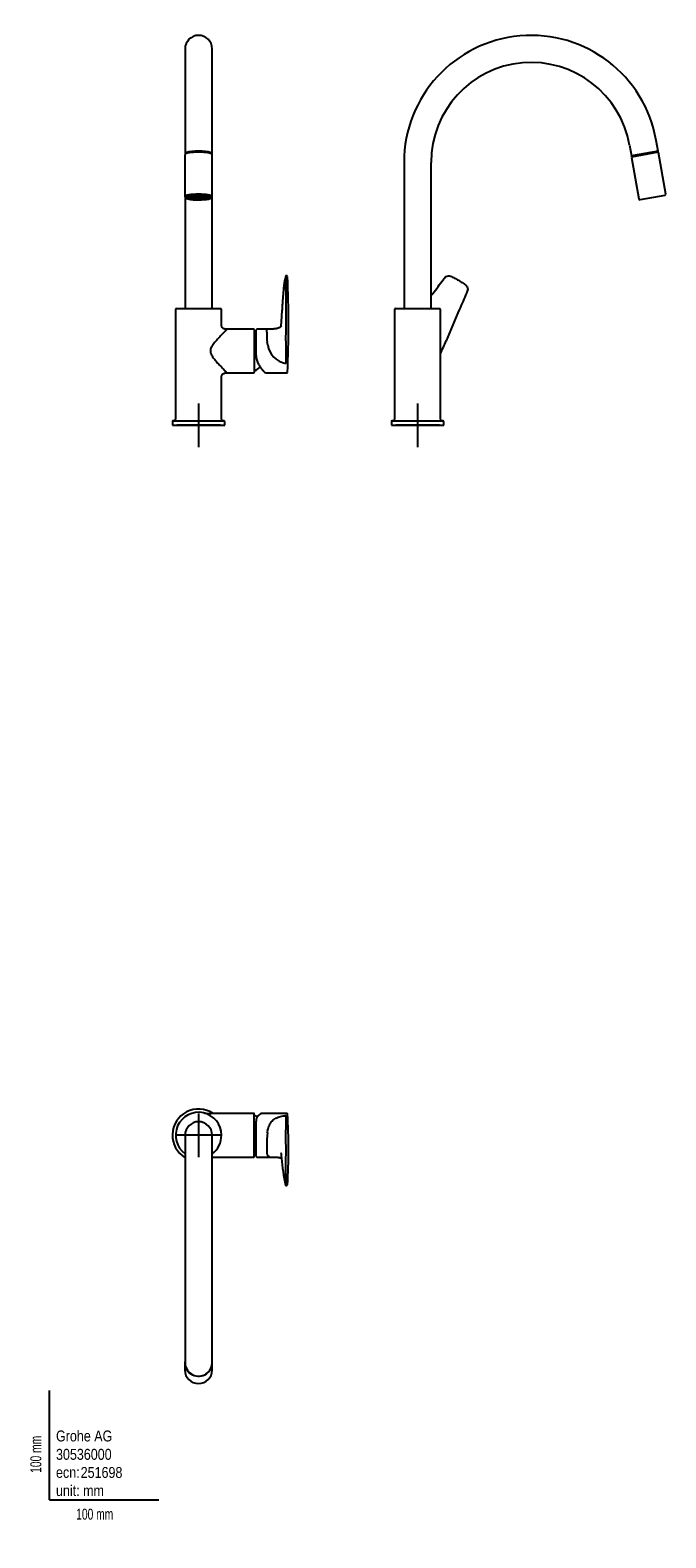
# Model space of a CAD drawing. Header units: millimetres. Extents: x -18 to 565, y -35 to 1346.
import ezdxf

# ---------------------------------------------------------------- set-up
doc = ezdxf.new("R2010")
doc.units = ezdxf.units.MM
for name, color, linetype in [('Default', 7, 'Continuous'), ('DV1_Default', 7, 'Continuous'), ('DV2_Default', 7, 'Continuous'), ('DV3_Default', 7, 'Continuous')]:
    doc.layers.add(name, color=color, linetype=linetype)

# ---------------------------------------------------------------- blocks, each defined once
blk = doc.blocks.new('SE')
at = {"layer": 'DV1_Default', "color": 7}
for p, q in [((124.1, 1328.7), (124.1, 1242.7)), ((148.9, 1242.7), (148.9, 1328.7)), ((124.1, 1242.7), (124.1, 1232.9)), ((148.9, 1232.9), (148.9, 1242.7)), ((124, 1231.6), (124, 1193.5)), ((124.1, 1232.9), (124.1, 1231.9)), ((148.9, 1232), (148.9, 1232.9)), ((149, 1193.5), (149, 1231.6)), ((124.1, 1193), (124.1, 1091.1)), ((127.5, 1193.2), (127.5, 1192.6)), ((130.3, 1192.8), (128, 1192.8)), ((130.3, 1192.8), (128, 1192.8)), ((128.3, 1192.4), (128.3, 1192.8)), ((130.3, 1192.5), (128.3, 1192.4)), ((130.3, 1192.5), (128.3, 1192.4)), ((130.4, 1193.1), (128.4, 1193.1)), ((130.5, 1193.1), (128.5, 1193.2)), ((129.1, 1192.1), (129.1, 1192.4)), ((130.6, 1192.2), (129.1, 1192.1)), ((130.7, 1192.2), (129.2, 1192)), ((131, 1193.3), (129.5, 1193.5)), ((131.1, 1193.3), (129.6, 1193.5)), ((130.3, 1192.8), (130.3, 1193.1)), ((130.3, 1192.8), (130.3, 1192.6)), ((130.4, 1191.8), (130.4, 1192.2)), ((131.5, 1191.9), (130.4, 1191.8)), ((130.5, 1193.1), (130.5, 1193.4)), ((131.6, 1191.9), (130.6, 1191.7)), ((132, 1193.5), (130.9, 1193.7)), ((132.2, 1193.6), (131, 1193.8)), ((131.1, 1193.3), (131.1, 1193.7)), ((133.8, 1192.8), (131.3, 1192.8)), ((133.8, 1192.8), (131.4, 1192.8)), ((131.9, 1192.8), (131.9, 1192.4)), ((133.8, 1192.5), (131.9, 1192.4)), ((133.8, 1192.5), (132.1, 1192.3)), ((132.2, 1193.6), (132.2, 1193.9)), ((132.2, 1191.5), (132.2, 1191.8)), ((132.8, 1191.7), (132.2, 1191.5)), ((133, 1191.7), (132.3, 1191.5)), ((134, 1193), (132.4, 1193.2)), ((133.3, 1193.7), (132.6, 1193.9)), ((134.2, 1193.1), (132.7, 1193.2)), ((133.5, 1193.7), (132.8, 1194)), ((133.5, 1193.7), (133.5, 1194)), ((133.7, 1192.5), (133.7, 1192)), ((134.5, 1192.3), (133.7, 1192)), ((133.8, 1193), (133.8, 1192.8)), ((133.8, 1192.8), (133.8, 1192.6)), ((134.8, 1192.2), (134, 1192)), ((134.2, 1193.4), (134.2, 1193.1)), ((135, 1193.2), (134.2, 1193.4)), ((134.2, 1191.4), (134.2, 1191.6)), ((134.5, 1191.6), (134.2, 1191.4)), ((134.8, 1193.8), (134.4, 1194.1)), ((134.7, 1191.6), (134.4, 1191.4)), ((135, 1193.8), (134.6, 1194.1)), ((135.3, 1193.2), (134.6, 1193.4)), ((135, 1193.8), (135, 1194.1)), ((135.3, 1193.5), (135.3, 1193.2)), ((136, 1193), (136, 1192.8)), ((136.3, 1193.3), (136.3, 1193.5)), ((136.3, 1192.1), (136.3, 1191.9)), ((136.4, 1193.9), (136.4, 1194.1)), ((136.4, 1191.5), (136.4, 1191.3)), ((136.6, 1193.9), (136.6, 1194.1)), ((136.6, 1191.5), (136.6, 1191.3)), ((136.7, 1193.3), (136.7, 1193.5)), ((136.7, 1192.1), (136.7, 1191.9)), ((137, 1192.8), (137, 1193)), ((137.4, 1192.7), (137, 1192.8)), ((137.8, 1192.7), (137.1, 1193)), ((137.7, 1193.5), (137.7, 1193.2)), ((137.7, 1193.2), (138.5, 1193.4)), ((137.8, 1192.9), (137.8, 1192.7)), ((138, 1193.8), (138.4, 1194.1)), ((138, 1193.8), (138, 1194.1)), ((138, 1193.2), (138.8, 1193.4)), ((138.2, 1193.8), (138.6, 1194.1)), ((138.2, 1192.2), (139, 1192)), ((138.3, 1191.6), (138.6, 1191.4)), ((138.5, 1192.3), (139.3, 1192)), ((138.5, 1191.6), (138.8, 1191.4)), ((138.8, 1193.4), (138.8, 1193.1)), ((138.8, 1193.1), (140.4, 1193.2)), ((138.8, 1191.4), (138.8, 1191.6)), ((139, 1193), (140.6, 1193.2)), ((139.2, 1192.5), (141, 1192.3)), ((139.2, 1192.5), (141.1, 1192.4)), ((139.3, 1193), (139.3, 1192.8)), ((139.3, 1192.8), (141.7, 1192.8)), ((139.3, 1192.8), (141.6, 1192.8)), ((139.3, 1192.6), (139.3, 1192.8)), ((139.3, 1192.5), (139.3, 1192)), ((139.5, 1193.7), (140.3, 1194)), ((139.5, 1193.7), (139.5, 1194)), ((139.7, 1193.7), (140.4, 1193.9)), ((140, 1191.7), (140.7, 1191.5)), ((140.2, 1191.7), (140.8, 1191.5)), ((140.8, 1191.5), (140.8, 1191.8)), ((140.9, 1193.6), (140.9, 1193.9)), ((140.9, 1193.6), (142, 1193.8)), ((141, 1193.5), (142.1, 1193.7)), ((141.1, 1192.8), (141.1, 1192.4)), ((141.4, 1191.9), (142.4, 1191.7)), ((141.5, 1191.9), (142.6, 1191.8)), ((141.9, 1193.3), (141.9, 1193.7)), ((141.9, 1193.3), (143.4, 1193.5)), ((142, 1193.3), (143.6, 1193.5)), ((142.3, 1192.2), (143.8, 1192)), ((142.4, 1192.2), (143.9, 1192.1)), ((142.5, 1193.1), (142.5, 1193.4)), ((142.5, 1193.1), (144.5, 1193.2)), ((142.6, 1193.1), (144.6, 1193.1)), ((142.6, 1191.8), (142.6, 1192.2)), ((142.7, 1192.5), (144.7, 1192.4)), ((142.7, 1192.5), (144.7, 1192.4)), ((142.8, 1192.8), (142.8, 1193.1)), ((142.8, 1192.8), (145, 1192.8)), ((142.8, 1192.8), (145, 1192.8)), ((142.8, 1192.6), (142.8, 1192.8)), ((143.9, 1192.1), (143.9, 1192.4)), ((144.7, 1192.4), (144.7, 1192.8)), ((145.5, 1192.6), (145.5, 1193.2)), ((148.9, 1091.1), (148.9, 1193)), ((217.3, 1120.9), (216.6, 1120.9)), ((217.9, 1120.3), (217.9, 1120.4)), ((116.2, 1091), (156.8, 1091)), ((124.1, 1091.1), (148.9, 1091.1)), ((124.3, 1091.1), (124.3, 1091)), ((148.8, 1091), (148.8, 1091.1)), ((115.5, 1090.3), (115.5, 989.5)), ((157.5, 1077), (157.5, 1090.3)), ((186.8, 1072), (162.4, 1072)), ((187.5, 1071.3), (187.5, 1032.7)), ((189.4, 1047.8), (189.4, 1071.3)), ((199.2, 1071.9), (190, 1071.9)), ((216.4, 1043.9), (216.4, 1040.7)), ((216.4, 1043.9), (216.4, 1043.9)), ((157.5, 989.5), (157.5, 1027.1)), ((162.4, 1032), (186.8, 1032)), ((198.9, 1031.9), (216.4, 1031.9)), ((216.4, 1031.9), (217.3, 1031.9)), ((136.5, 1004), (136.5, 964)), ((112.5, 987.3), (112.5, 984)), ((112.5, 984), (160.5, 984)), ((113.2, 988), (159.8, 988)), ((114, 988), (113.2, 988)), ((156.5, 984), (116.5, 984)), ((159.8, 988), (159, 988)), ((160.5, 984), (160.5, 987.3))]:
    blk.add_line(p, q, dxfattribs=at)
for centre, radius, start, end in [((136.5, 1328.7), 12.4, 0, 180), ((124.9, 1231.5), 0.876, 151.0286, 176.666), ((128.3, 1192.8), 0.257, 176.1239, 183.8761), ((130.4, 1192.8), 0.189, 174.7349, 180), ((136.5, 1177.5), 15.8, 89.3656, 90.6344), ((136.5, 1222.1), 30.2, 269.6682, 270.3318), ((136.5, 1157.9), 36, 89.8408, 90.1592), ((136.5, 1240.3), 48.9, 269.8829, 270.1171), ((142.6, 1192.8), 0.189, 0, 5.2651), ((144.8, 1192.8), 0.257, 356.1239, 3.8761), ((216.6, 1120.6), 0.302, 89.9949, 167.8137), ((217.3, 1120.3), 0.59, 16.1528, 90.3701), ((-753.3, 1076.3), 972.2, 357.4164, 2.5898), ((-1849.9, 1087.9), 2066.6, 359.266, 0.8024), ((116.2, 1090.3), 0.7, 90, 180), ((156.8, 1090.3), 0.7, 0, 90), ((186.8, 1071.3), 0.7, 0, 90), ((187.7, 1070), 0.2, 64.1581, 161.6994), ((179, 1052), 20.2, 59.1086, 64.1581), ((190, 1071.3), 0.6, 90, 180), ((268.3, 1068.1), 69.4, 179.0719, 186.8892), ((189.5, 1056.9), 10.4, 3.4726, 16.0648), ((219.8, 1060.6), 20.2, 188.6805, 260.1766), ((179, 1052), 20.2, 295.8419, 313.6844), ((204.3, 1047.4), 15, 178.0968, 210.4283), ((186.8, 1032.7), 0.7, 270, 0), ((187.7, 1034), 0.2, 198.3006, 295.8419), ((217.2, 1032.5), 0.644, 273.7272, 357.4172), ((113.2, 987.3), 0.7, 90.5, 180), ((114, 989.5), 1.5, 270.5, 0), ((159, 989.5), 1.5, 180, 269.5), ((159.8, 987.3), 0.7, 0, 89.5)]:
    blk.add_arc(centre, radius, start, end, dxfattribs=at)
for centre, major_axis, start_param, end_param in [((136.5, 1232.9), (12.4, 0), 0, 3.141593), ((136.5, 1231.9), (12.4, 0), 0.039581, 3.105489), ((136.5, 1231.6), (12.5, 0), 0.010075, 0.046157), ((136.5, 1231.6), (12.5, 0), 0, 0.010075), ((136.5, 1193.5), (12.5, 0), 0, 3.140452), ((136.5, 1192.5), (11.5, 0), 2.462244, 4.356145), ((136.5, 1192.5), (9.9, 0), 2.836668, 3.514845), ((136.5, 1192.5), (9.9, 0), 0.309954, 2.836668), ((136.5, 1193), (9.4, 0), 3.160066, 3.440501), ((136.5, 1192.5), (9.9, 0), 3.514845, 5.761206), ((136.5, 1192.5), (11.5, 0), 0.829389, 2.462244), ((136.5, 1192.8), (-8.5, 0), 6.171271, 6.27142), ((136.5, 1192.8), (-8.5, 0), 0.011765, 0.250034), ((136.5, 1192.8), (-8.5, 0), 0.250034, 0.273564), ((136.5, 1192.8), (-8.5, 0), 0.273564, 0.511834), ((136.5, 1192.8), (-8.5, 0), 0.511834, 0.535364), ((136.5, 1192.8), (-8.5, 0), 0.535364, 0.773633), ((136.5, 1192.8), (-6.25, 0), -0.2778, -0.245799), ((136.5, 1192.8), (-8.5, 0), 0.773633, 0.797163), ((136.5, 1192.8), (-8.5, 0), 0.797163, 1.035433), ((136.5, 1192.8), (-6.25, 0), -0.539599, -0.507598), ((136.5, 1192.8), (-5.25, 0), 0.490259, 0.556938), ((136.5, 1192.8), (-6.25, 0), -0.801399, -0.769397), ((136.5, 1192.8), (-8.5, 0), 1.035433, 1.058963), ((136.5, 1192.8), (-8.5, 0), 1.058963, 1.297232), ((136.5, 1192.5), (11.5, 0), 4.356145, 5.148429), ((136.5, 1192.8), (-6.25, 0), -1.063198, -1.031197), ((136.5, 1192.8), (-5.25, 0), 1.013858, 1.080537), ((136.5, 1192.8), (2.75, 0), 3.077913, 3.141593), ((136.5, 1192.8), (-2.75, 0), -0.587278, -0.459919), ((136.5, 1192.8), (-8.5, 0), 1.297232, 1.320762), ((136.5, 1192.8), (-8.5, 0), 1.320762, 1.559031), ((136.5, 1192.8), (-6.25, 0), -1.324998, -1.292996), ((136.5, 1192.8), (-2.75, 0), -1.110877, -0.983518), ((136.5, 1192.8), (8.5, 0), 4.724154, 4.962423), ((136.5, 1193), (2.15, 0), -1.16374, -0.930655), ((136.5, 1192.8), (2.75, 0), 0.983518, 1.110877), ((136.5, 1192.8), (6.25, 0), 1.292996, 1.324998), ((136.5, 1192.8), (8.5, 0), -1.320762, -1.297232), ((136.5, 1192.8), (2.75, 0), 0.459919, 0.587278), ((136.5, 1192.8), (8.5, 0), -1.297232, -1.058963), ((136.5, 1192.8), (5.25, 0), -1.080537, -1.013858), ((136.5, 1192.8), (-2.75, 0), 3.141593, 3.205272), ((136.5, 1192.8), (6.25, 0), 1.031197, 1.063198), ((136.5, 1192.8), (8.5, 0), -1.058963, -1.035433), ((136.5, 1192.8), (8.5, 0), -1.035433, -0.797163), ((136.5, 1192.8), (6.25, 0), 0.769397, 0.801399), ((136.5, 1192.8), (5.25, 0), -0.556938, -0.490259), ((136.5, 1192.5), (11.5, 0), 5.148429, 6.283185), ((136.5, 1192.8), (6.25, 0), 0.507598, 0.539599), ((136.5, 1192.8), (8.5, 0), -0.797163, -0.773633), ((136.5, 1192.8), (6.25, 0), 0.245799, 0.2778), ((136.5, 1192.8), (8.5, 0), -0.773633, -0.535364), ((136.5, 1192.8), (8.5, 0), -0.535364, -0.511834), ((136.5, 1192.8), (8.5, 0), -0.511834, -0.273564), ((136.5, 1192.5), (11.5, 0), 0, 0.829389), ((136.5, 1192.8), (8.5, 0), 6.033151, 6.27142), ((136.5, 1192.8), (8.5, 0), -0.273564, -0.250034), ((136.5, 1192.8), (8.5, 0), 0.011765, 0.111914), ((136.5, 1192.5), (9.9, 0), 5.761206, 6.283185), ((136.5, 1193), (9.4, 0), 5.984277, 6.283185), ((136.5, 1192.5), (9.9, 0), 0, 0.309954)]:
    blk.add_ellipse(centre, major_axis=major_axis, ratio=0.173648, start_param=start_param, end_param=end_param, dxfattribs=at)
for centre, major_axis in [((136.5, 1192.6), (-9, 0)), ((136.5, 1192.6), (8.7, 0)), ((136.5, 1192.6), (-6.25, 0)), ((136.5, 1192.6), (5.25, 0)), ((136.5, 1192.6), (-2.75, 0)), ((136.5, 1192.6), (-2.15, 0)), ((136.5, 1192.8), (0.52, 0))]:
    blk.add_ellipse(centre, major_axis=major_axis, ratio=0.173648, dxfattribs=at)
for points, knots in [([(149, 1231.7), (149, 1231.7), (149, 1231.8), (149, 1231.9), (148.9, 1232)], [0, 0, 0, 0, 0.121018, 1, 1, 1, 1]), ([(124, 1193.5), (124, 1193.4), (124, 1193.2), (124.2, 1192.8), (124.4, 1192.4), (124.8, 1192.1), (125.3, 1191.9), (126, 1191.6), (126.8, 1191.4), (127.8, 1191.1), (128.9, 1191), (130.1, 1190.8), (131.3, 1190.7), (132, 1190.6), (132.4, 1190.6)], [0, 0, 0, 0, 0.032035, 0.089614, 0.147833, 0.214673, 0.300147, 0.41013, 0.519385, 0.622869, 0.723591, 0.822922, 0.921475, 1, 1, 1, 1]), ([(127.1, 1192.9), (127.1, 1192.9), (127.1, 1192.9), (127.1, 1193), (127.3, 1193), (127.3, 1193.1)], [0, 0, 0, 0, 0.044783, 0.62625, 1, 1, 1, 1]), ([(141.5, 1190.7), (141.8, 1190.7), (142.5, 1190.8), (143.5, 1190.9), (144.7, 1191), (145.7, 1191.2), (146.6, 1191.5), (147.3, 1191.7), (148, 1192), (148.4, 1192.3), (148.7, 1192.6), (149, 1193), (149, 1193.3), (149, 1193.5)], [0, 0, 0, 0, 0.067953, 0.172913, 0.278345, 0.384537, 0.492007, 0.601792, 0.716194, 0.810697, 0.879842, 0.942052, 1, 1, 1, 1]), ([(145.7, 1193.1), (145.7, 1193), (145.9, 1193), (145.9, 1192.9), (145.9, 1192.9), (145.9, 1192.9)], [0, 0, 0, 0, 0.325003, 0.839708, 1, 1, 1, 1]), ([(216.3, 1120.6), (216.2, 1120.2), (216, 1119.4), (215.7, 1118.3), (215.5, 1117.2), (215.2, 1116.1), (215, 1114.8), (214.8, 1113.3), (214.6, 1111.6), (214.4, 1110), (214.3, 1108.7), (214.2, 1107.4), (214.1, 1106.2), (214, 1104.8), (213.8, 1103.2), (213.7, 1101.1), (213.5, 1098.3), (213.3, 1095), (213, 1091.1), (212.7, 1086.7), (212.3, 1081.7), (212, 1077.5), (211.9, 1075.2), (211.8, 1074.6)], [0, 0, 0, 0, 0.027261, 0.05429, 0.076446, 0.101882, 0.122337, 0.154295, 0.190078, 0.219594, 0.245986, 0.271063, 0.297788, 0.326218, 0.35707, 0.405973, 0.46721, 0.541063, 0.627514, 0.726565, 0.838216, 0.962471, 1, 1, 1, 1]), ([(216.6, 1120.9), (216.6, 1120.9), (216.6, 1120.7), (216.6, 1120.3), (216.5, 1120), (216.5, 1119.4), (216.5, 1119.1), (216.5, 1118.2), (216.5, 1117.5), (216.5, 1116.8)], [0, 0, 0, 0, 0.186409, 0.186409, 0.389807, 0.389807, 0.593205, 0.593205, 1, 1, 1, 1]), ([(162.5, 1072), (162.5, 1072), (162.1, 1071.6), (160.4, 1069.8), (158, 1067.3), (155.7, 1064.9), (153.9, 1062.8), (152.5, 1061.3), (151.1, 1059.7), (149.8, 1058.1), (148.7, 1056.4), (147.8, 1054.9), (147.4, 1053.6), (147.3, 1052.7), (147.3, 1052), (147.3, 1051.3), (147.4, 1050.5), (147.7, 1049.5), (148.3, 1048.2), (149.4, 1046.6), (150.6, 1045), (152, 1043.4), (153.3, 1041.8), (155.2, 1039.7), (157.5, 1037.3), (159.8, 1034.8), (161.6, 1032.9), (162.2, 1032.3), (162.4, 1032.1)], [0, 0, 0, 0, 0.068878, 0.145015, 0.217635, 0.286768, 0.320531, 0.353384, 0.385447, 0.416656, 0.446561, 0.473568, 0.495443, 0.504089, 0.511662, 0.52668, 0.535697, 0.546334, 0.57154, 0.600282, 0.631073, 0.662846, 0.695203, 0.72819, 0.796672, 0.868, 0.933273, 1, 1, 1, 1]), ([(162.4, 1072), (161.7, 1072), (160.8, 1072), (159.6, 1072.4), (158.7, 1072.9), (158.1, 1073.7), (157.7, 1074.7), (157.5, 1075.8), (157.5, 1076.5), (157.5, 1077)], [0, 0, 0, 0, 0.231771, 0.352303, 0.470633, 0.590396, 0.720035, 0.858575, 1, 1, 1, 1]), ([(199, 1069.2), (199, 1069.4), (199, 1069.9), (199, 1070.4), (199, 1070.9), (199, 1071.2), (199, 1071.5), (199.1, 1071.8), (199.2, 1071.9), (199.2, 1071.9), (199.2, 1071.9)], [0, 0, 0, 0, 0.1421228, 0.2707017, 0.3857367, 0.4872284, 0.6152883, 0.7308481, 0.9743323, 1, 1, 1, 1]), ([(211.8, 1074.7), (211.8, 1074.6), (211.8, 1074.5), (211.9, 1074.4), (211.9, 1074.3), (211.8, 1074.2), (211.7, 1074.1), (211.4, 1073.9), (210.9, 1073.6), (210.3, 1073.3), (209.3, 1072.9), (208.3, 1072.6), (207.2, 1072.4), (206.2, 1072.3), (205.1, 1072.1), (203.6, 1072), (201.5, 1071.9), (200.1, 1071.9), (199.2, 1071.9)], [0, 0, 0, 0, 0.090104, 0.164995, 0.227918, 0.302436, 0.35038, 0.386535, 0.425063, 0.468734, 0.519255, 0.58347, 0.635849, 0.676643, 0.72383, 0.793876, 0.885783, 1, 1, 1, 1]), ([(216.5, 1061.4), (216.5, 1060.7), (216.5, 1060), (216.5, 1058.5), (216.5, 1057.8), (216.5, 1055.6), (216.5, 1054.1), (216.4, 1051.2), (216.4, 1049.7), (216.4, 1047.5), (216.4, 1046.8), (216.4, 1045.7), (216.4, 1045.4), (216.4, 1044.8), (216.4, 1044.6), (216.4, 1044.3), (216.4, 1044.1), (216.4, 1043.9)], [0, 0, 0, 0, 0.125, 0.125, 0.25, 0.25, 0.5, 0.5, 0.75, 0.75, 0.875, 0.875, 0.9375, 0.9375, 0.96875, 0.96875, 1, 1, 1, 1]), ([(191.4, 1039.8), (191.6, 1039.5), (192, 1038.8), (192.8, 1037.6), (193.6, 1036.4), (194.5, 1035.3), (195.3, 1034.4), (196, 1033.5), (196.7, 1032.9), (197.4, 1032.4), (198.1, 1032), (198.6, 1031.9), (198.8, 1031.9), (198.9, 1031.9)], [0, 0, 0, 0, 0.055259, 0.160337, 0.264943, 0.368936, 0.472263, 0.574983, 0.677314, 0.779621, 0.882131, 0.966537, 1, 1, 1, 1]), ([(157.5, 1027.1), (157.5, 1027.8), (157.5, 1028.7), (157.9, 1029.9), (158.4, 1030.8), (159.2, 1031.4), (160.2, 1031.8), (161.3, 1032), (162, 1032), (162.4, 1032)], [0, 0, 0, 0, 0.231771, 0.352303, 0.470633, 0.590396, 0.720035, 0.858576, 1, 1, 1, 1]), ([(162.4, 1032.1), (162.4, 1032.1), (162.5, 1032), (162.5, 1032), (162.5, 1032), (162.5, 1032)], [0, 0, 0, 0, 0.721915, 0.997147, 1, 1, 1, 1])]:
    blk.add_open_spline(points, degree=3, knots=knots, dxfattribs=at)
blk = doc.blocks.new('SE1')
at = {"layer": 'DV2_Default', "color": 7}
for p, q in [((557.4, 1235), (555.7, 1244.9)), ((531.3, 1240.6), (533, 1230.7)), ((557.4, 1235), (533, 1230.7)), ((533, 1230.7), (533.2, 1229.7)), ((533.1, 1229.4), (539.9, 1191.3)), ((557.6, 1234), (533.2, 1229.7)), ((557.6, 1234), (557.4, 1235)), ((564.5, 1195.6), (557.8, 1233.8)), ((324.7, 1224.7), (324.7, 1091.1)), ((349.5, 1091.1), (349.5, 1224.7)), ((563.7, 1194.5), (541, 1190.5)), ((316.8, 1091), (357.4, 1091)), ((324.7, 1091.1), (349.5, 1091.1)), ((324.8, 1091), (324.8, 1091.1)), ((349.3, 1091), (349.3, 1091.1)), ((316.1, 1090.3), (316.1, 989.5)), ((358.1, 989.5), (358.1, 1090.3)), ((337.1, 1004), (337.1, 964)), ((313.1, 987.3), (313.1, 984)), ((313.1, 984), (361.1, 984)), ((313.8, 988), (360.4, 988)), ((314.6, 988), (313.8, 988)), ((357.1, 984), (317.1, 984)), ((360.4, 988), (359.6, 988)), ((361.1, 984), (361.1, 987.3))]:
    blk.add_line(p, q, dxfattribs=at)
for centre, radius, start, end in [((441.1, 1224.7), 116.4, 10, 180), ((441.1, 1224.7), 91.6, 10, 180), ((533.4, 1229.5), 0.3, 100, 190), ((557.5, 1233.7), 0.3, 10, 100), ((540.8, 1191.5), 1, 190, 280), ((563.5, 1195.5), 1, 280, 10), ((316.8, 1090.3), 0.7, 90, 180), ((357.4, 1090.3), 0.7, 0, 90), ((48.2, 1192.8), 341.4, 335.1897, 337.3703), ((313.8, 987.3), 0.7, 90.5, 180), ((314.6, 989.5), 1.5, 270.5, 0), ((359.6, 989.5), 1.5, 180, 269.5), ((360.4, 987.3), 0.7, 0, 89.5)]:
    blk.add_arc(centre, radius, start, end, dxfattribs=at)
for points, knots in [([(349.5, 1102.5), (350, 1103.2), (350.6, 1103.9), (354.3, 1108.9), (357.4, 1113.1), (361, 1117.8), (361.4, 1118.3), (362.2, 1119.3), (362.7, 1119.8), (363.8, 1120.6), (364.5, 1120.8), (365.8, 1120.9), (366.5, 1120.7), (367.8, 1120.3), (368.4, 1120), (369.7, 1119.4), (370.3, 1119.1), (372.1, 1118.2), (373.3, 1117.5), (374.5, 1116.8)], [0, 0, 0, 0, 0.078879, 0.078879, 0.539439, 0.539439, 0.597009, 0.597009, 0.654579, 0.654579, 0.71215, 0.71215, 0.76972, 0.76972, 0.82729, 0.82729, 0.88486, 0.88486, 1, 1, 1, 1]), ([(374.5, 1116.8), (375.7, 1116.2), (376.9, 1115.4), (378.6, 1114.3), (379.1, 1113.9), (380.3, 1113.2), (380.8, 1112.7), (381.8, 1111.9), (382.3, 1111.3), (383, 1110.1), (383.1, 1109.4), (383, 1108.1), (382.8, 1107.5), (382.3, 1106.2), (382.1, 1105.6), (379.8, 1100.2), (377.7, 1095.3), (371.5, 1080.8), (367.4, 1071.1), (363.3, 1061.4)], [0, 0, 0, 0, 0.0625, 0.0625, 0.09375, 0.09375, 0.125, 0.125, 0.15625, 0.15625, 0.1875, 0.1875, 0.21875, 0.21875, 0.25, 0.25, 0.5, 0.5, 1, 1, 1, 1])]:
    blk.add_open_spline(points, degree=3, knots=knots, dxfattribs=at)
blk = doc.blocks.new('SE2')
at = {"layer": 'DV3_Default', "color": 7}
for p, q in [((136.5, 353.8), (136.5, 313.8)), ((141.1, 354.2), (141.1, 354.3)), ((141.8, 354.1), (141.1, 354.2)), ((186.8, 353.8), (147.3, 353.8)), ((187.5, 314.5), (187.5, 353.1)), ((189.4, 314.4), (189.4, 346.8)), ((216.4, 353.8), (195.4, 353.8)), ((217.3, 353.8), (216.4, 353.8)), ((216.4, 351.8), (216.4, 350)), ((216.4, 350), (216.4, 350)), ((156.5, 333.8), (116.5, 333.8)), ((124.1, 333.8), (124.1, 127.3)), ((148.9, 127.3), (148.9, 333.8)), ((148.9, 313.8), (186.8, 313.8)), ((190, 313.8), (201.7, 313.8)), ((216.6, 287.8), (217.3, 287.8)), ((124, 125.4), (124, 118.7)), ((124.1, 127.3), (124.1, 125.6)), ((124.1, 125.6), (124.1, 125.4)), ((148.9, 125.6), (148.9, 127.3)), ((148.9, 125.4), (148.9, 125.6)), ((149, 118.7), (149, 125.4))]:
    blk.add_line(p, q, dxfattribs=at)
for centre, radius, start, end in [((136.5, 333.8), 24, 56.4427, 238.8911), ((136.5, 333.8), 21, 0, 233.8092), ((136.5, 333.8), 12.4, 0, 180), ((146.7, 384.1), 30.4, 260.829, 271.2631), ((186.8, 353.1), 0.7, 0, 90), ((187.7, 351.8), 0.2, 64.1581, 161.6994), ((179, 333.8), 20.2, 56.3743, 64.1581), ((195.6, 347.3), 6.25, 160.8351, 184.3253), ((194.7, 348.1), 5.16, 127.3215, 166.0284), ((195.9, 347.5), 6.38, 95.9482, 132.2748), ((-3420, 325.5), 3637.4, 0.4465913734, 0.4465944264), ((217.3, 353.2), 0.606, 356.7934, 90), ((-301.8, 320.9), 520.7, 356.4237, 3.5596), ((136.5, 333.8), 21, 306.1908, 0), ((300.6, 326), 101.6, 174.2209, 181.2111), ((187.6, 339.4), 12.3, 345.0828, 356.2386), ((-1657.9, 319), 1874.5, 359.3074, 0.6033), ((233.7, 321.7), 34.8, 176.4249, 190.2888), ((406.6, 330.9), 195.1, 183.8039, 185.2774), ((136.5, 333.8), 24, 301.1089, 303.5573), ((186.8, 314.5), 0.7, 270, 0), ((187.7, 315.8), 0.2, 198.3006, 295.8419), ((179, 333.8), 20.2, 295.8419, 300.8914), ((190, 314.4), 0.6, 180, 270), ((406.6, 330.9), 195.1, 185.2774, 192.68), ((216.6, 288.1), 0.298, 190.1044, 269.9514), ((217.3, 288.4), 0.602, 270, 359.6972)]:
    blk.add_arc(centre, radius, start, end, dxfattribs=at)
for centre, major_axis, ratio, start_param, end_param in [((190.7, 333.8), (-5.6, -19.9), 0.384202, 3.249039, 3.276876), ((136.5, 125.4), (12.5, 0), 0.984808, 3.015017, 6.283185), ((136.5, 125.4), (12.4, 0), 0.984808, 3.141593, 6.283185), ((136.5, 125.4), (12.5, 0), 0.984808, 0, 0.126576), ((136.5, 118.7), (12.5, 0), 0.984808, 3.141593, 6.283185)]:
    blk.add_ellipse(centre, major_axis=major_axis, ratio=ratio, start_param=start_param, end_param=end_param, dxfattribs=at)
for points, knots in [([(199.9, 338.6), (199.9, 338.6), (200, 339.4), (200.4, 341), (201.6, 343.9), (203.2, 346.4), (205.4, 348.3), (207.3, 349.4), (209.3, 350.3), (211.6, 351), (213.5, 351.4), (215.1, 351.7), (216, 351.8), (216.4, 351.8)], [0, 0, 0, 0, 0.000759, 0.100721, 0.200679, 0.399999, 0.499974, 0.599959, 0.699952, 0.79995, 0.899956, 0.949987, 1, 1, 1, 1]), ([(216.4, 350), (216.4, 349.9), (216.4, 349.8), (216.4, 349.5), (216.4, 349.4), (216.4, 349.1), (216.4, 348.9), (216.4, 348.2), (216.4, 347.7), (216.4, 346.3), (216.4, 345.4), (216.5, 343.5), (216.5, 342.6), (216.5, 341.1), (216.5, 340.7), (216.5, 339.7), (216.5, 339.2), (216.5, 338.7)], [0, 0, 0, 0, 0.03125, 0.03125, 0.0625, 0.0625, 0.125, 0.125, 0.25, 0.25, 0.5, 0.5, 0.75, 0.75, 0.875, 0.875, 1, 1, 1, 1]), ([(201.7, 313.8), (201.5, 313.9), (201, 314.1), (200.2, 314.5), (199.7, 315.1), (199.5, 315.4), (199.5, 315.4)], [0, 0, 0, 0, 0.148407, 0.572136, 0.995879, 1, 1, 1, 1]), ([(201.7, 313.8), (202.4, 313.8), (203.5, 313.8), (205.1, 313.8), (206.5, 313.7), (207.8, 313.7), (209.1, 313.6), (210.3, 313.4), (211.3, 313.2), (212, 313), (212.3, 312.9), (212.4, 312.9)], [0, 0, 0, 0, 0.158958, 0.289459, 0.392712, 0.518797, 0.62804, 0.732228, 0.840652, 0.958513, 1, 1, 1, 1]), ([(216.5, 296.3), (216.5, 295.1), (216.5, 294), (216.5, 292.3), (216.5, 291.7), (216.5, 290.6), (216.6, 290), (216.6, 289), (216.6, 288.5), (216.6, 287.9), (216.6, 287.8), (216.6, 287.8)], [0, 0, 0, 0, 0.344847, 0.344847, 0.517271, 0.517271, 0.689694, 0.689694, 0.862118, 0.862118, 1, 1, 1, 1])]:
    blk.add_open_spline(points, degree=3, knots=knots, dxfattribs=at)

msp = doc.modelspace()

# ---------------------------------------------------------------- linework, layer by layer
at = {"layer": 'Default', "color": 7}
for q in [(0, 100), (100, 0)]:
    msp.add_line((0, 0), q, dxfattribs=at)

# ---------------------------------------------------------------- block references
at = {"layer": 'Default'}
for name in ['SE', 'SE1', 'SE2']:
    msp.add_blockref(name, (0, 0), dxfattribs=at)

# ---------------------------------------------------------------- texts
at = {"layer": 'Default', "char_height": 10}
for s, insert, width, attachment_point in [('{\\fArial Narrow|b0||i0||c0|p34;\\C7;\\H10.;\\W1.;Grohe AG\\P}{\\fArial Narrow|b0||i0||c0|p34;\\C7;\\H10.;\\W1.;\\P}{\\fArial Narrow|b0||i0||c0|p34;\\C7;\\H10.;\\W1.;ecn:\\P}{\\fArial Narrow|b0||i0||c0|p34;\\C7;\\H10.;\\W1.;unit: mm}', (5.9, 63.4), 113.863, 1), ('{\\fArial Narrow|b0||i0||c0|p34;\\C7;\\H10.;\\W1.;30536000}', (5.9, 41.5), 109.915, 4), ('{\\fArial Narrow|b0||i0||c0|p34;\\C7;\\H10.;\\W1.;251698}', (28.5, 24.9), 86.692, 4), ('{\\fArial Narrow|b0||i0||c0|p34;\\C7;\\H10.;\\W0.82;100 mm}', (24.4, -8.2), 35, 1)]:
    msp.add_mtext(s, dxfattribs=dict(at, insert=insert, width=width, attachment_point=attachment_point))
at = {"layer": 'Default', "insert": (-17.6, 24.6), "char_height": 10, "width": 35, "attachment_point": 1, "rotation": 90}
msp.add_mtext('{\\fArial Narrow|b0||i0||c0|p34;\\C7;\\H10.;\\W0.82;100 mm}', dxfattribs=at)

doc.saveas('drawing.dxf')
